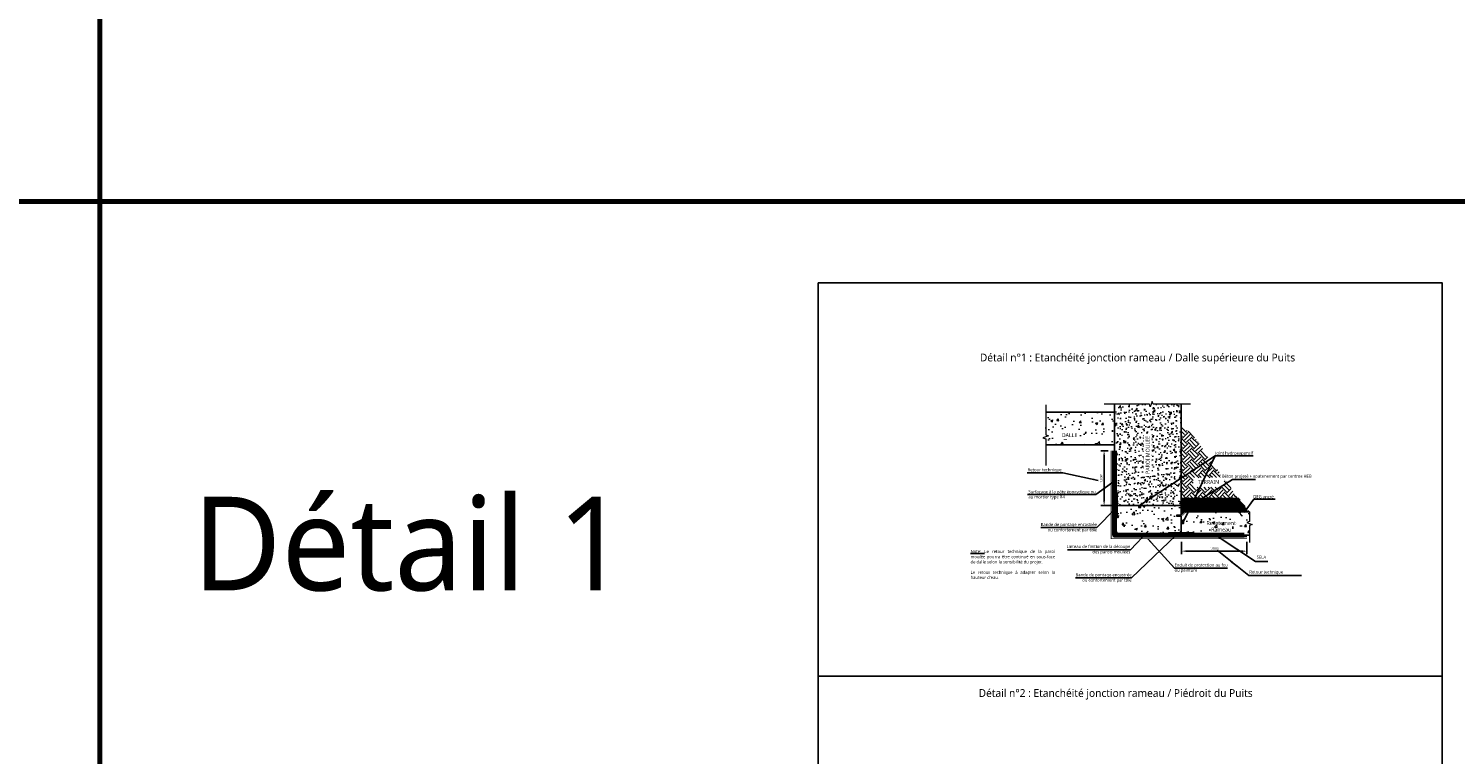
# Model space of a CAD drawing. Header units: millimetres. Extents: x -3314 to 21255525, y -15000 to 1735000.
# Tile 39 of 108: x 12706 to 13620, y 11695 to 12160. Entities that reach past the tile are written whole.
import ezdxf

# ---------------------------------------------------------------- set-up
doc = ezdxf.new("R2010")
doc.units = ezdxf.units.MM
doc.linetypes.add('CACHE', pattern=[0.375, 0.25, -0.125])
doc.linetypes.add('CONTINU', pattern=[0])
for name, color, linetype, lineweight in [('Dessin_AXE', 8, 'Continuous', 5), ('Dessin_HACHURES', 253, 'Continuous', 9), ('Matériel_Joint Hydroexpansif', 140, 'CACHE', 0), ('Produit_Enduit de protection au feu', 6, 'Continuous', 0), ('SYSTEME_DEG_ Geomembrane SYNTHETIQUE', 1, 'Continuous', 9), ('SYSTEME_S.E.L.A', 210, 'CACHE', 0)]:
    doc.layers.add(name, color=color, linetype=linetype, lineweight=lineweight)
for name, color, linetype in [('Dessin_COTATIONS', 7, 'Continuous'), ('Dessin_TEXTES', 7, 'CONTINU'), ('L1', 7, 'Continuous'), ('Matériel_Bande de pontage', 40, 'Continuous')]:
    doc.layers.add(name, color=color, linetype=linetype)
doc.layers.add('GEN-_-FMULT', color=210, linetype='Continuous', plot=False)
doc.styles.add('Arial', font='segoeui.ttf')
doc.styles.add('txt-moyen', font='segoeui.ttf')
doc.dimstyles.new('1000F2', dxfattribs={"dimscale": 10, "dimtxt": 0.25, "dimasz": 0.3, "dimexe": 0.2, "dimexo": 0, "dimgap": 0.1, "dimtad": 1, "dimzin": 0, "dimdsep": 46, "dimtxsty": 'txt-moyen', "dimcen": 0.1, "dimclrd": 256, "dimclre": 256, "dimclrt": 256, "dimazin": 0, "dimtfac": 1, "dimtmove": 2, "dimatfit": 3, "dimfxl": 1, "dimtolj": 1, "dimtzin": 0, "dimlwd": -1, "dimlwe": -1, "dimarcsym": 0})

# ---------------------------------------------------------------- blocks, each defined once
blk = doc.blocks.new('*D115')
at = {"layer": 'Defpoints', "color": 0, "transparency": 16777216}
for p in [(13399.35, 11889.34), (13394.8, 11854.19), (13436.2, 11854.19)]:
    blk.add_point(p, dxfattribs=at)
at = {"layer": 'Dessin_COTATIONS', "linetype": 'CONTINU', "transparency": 16777216}
for p, q in [((13397.35, 11889.34), (13392.8, 11889.34)), ((13394.8, 11886.34), (13394.8, 11857.19)), ((13434.2, 11854.19), (13392.8, 11854.19))]:
    blk.add_line(p, q, dxfattribs=at)
at = {"layer": 'Dessin_COTATIONS', "transparency": 16777216}
for points in [[(13395.3, 11886.34), (13394.3, 11886.34), (13394.8, 11889.34)], [(13394.3, 11857.19), (13395.3, 11857.19), (13394.8, 11854.19)]]:
    blk.add_solid(points, dxfattribs=at)
at = {"layer": 'Dessin_COTATIONS', "transparency": 16777216, "insert": (13393.02, 11871.77), "char_height": 1.5, "attachment_point": 5, "rotation": 90, "style": 'txt-moyen'}
blk.add_mtext('\\A1;1.00m', dxfattribs=at)
blk = doc.blocks.new('*D211')
at = {"layer": 'Defpoints', "color": 0, "transparency": 16777216}
for p in [(13444.4, 11832.99), (13486.3, 11832.99), (13444.4, 11824.99)]:
    blk.add_point(p, dxfattribs=at)
at = {"layer": 'Dessin_COTATIONS', "linetype": 'CONTINU', "transparency": 16777216}
for p, q in [((13444.4, 11830.99), (13444.4, 11822.99)), ((13486.3, 11830.99), (13486.3, 11822.99)), ((13483.3, 11824.99), (13447.4, 11824.99))]:
    blk.add_line(p, q, dxfattribs=at)
at = {"layer": 'Dessin_COTATIONS', "transparency": 16777216}
for points in [[(13447.4, 11825.49), (13447.4, 11824.49), (13444.4, 11824.99)], [(13483.3, 11824.49), (13483.3, 11825.49), (13486.3, 11824.99)]]:
    blk.add_solid(points, dxfattribs=at)
at = {"layer": 'Dessin_COTATIONS', "transparency": 16777216, "insert": (13465.35, 11826.76), "char_height": 1.5, "attachment_point": 5, "style": 'txt-moyen'}
blk.add_mtext('\\A1;1.00m', dxfattribs=at)

msp = doc.modelspace()

# ---------------------------------------------------------------- hatches: boundary and pattern name
at = {"layer": 'Dessin_HACHURES', "lineweight": 0}
h = msp.add_hatch(dxfattribs=at)
h.set_pattern_fill('AR-CONC', color=256, scale=2)
h.set_pattern_definition([(50, (14244.821, 9049.037), (14.345204, -1.255043), [1.5, -16.5]), (355, (14244.821, 9049.037), (-2.77503, 15.04384), [1.2, -13.2]), (100.45144, (14246.017, 9048.933), (11.57018, 13.7888), [1.274804, -14.02284]), (46.1842, (14244.821, 9053.037), (21.34483, -3.31039), [2.25, -24.75]), (96.6356, (14246.6, 9052.761), (18.69324, 19.48237), [1.9122, -21.03428]), (351.1842, (14244.821, 9053.037), (18.69324, 19.48237), [1.8, -19.8]), (21, (14246.821, 9052.037), (11.93814, -8.05238), [1.5, -16.5]), (326, (14246.821, 9052.037), (4.86631, 14.503), [1.2, -13.2]), (71.45144, (14247.816, 9051.366), (16.80445, 6.45062), [1.274804, -14.02284]), (37.5, (14244.8214, 9049.037), (0.243197, 6.657877), [0, -13.04, 0, -13.4, 0, -13.25]), (7.5, (14244.8214, 9049.037), (5.26139, 7.888234), [0, -7.64, 0, -12.74, 0, -5.05]), (327.5, (14240.3614, 9049.037), (10.676449, -0.451097), [0, -5, 0, -15.6, 0, -20.7]), (317.5, (14238.361, 9049.037), (11.663723, 2.0021), [0, -6.5, 0, -10.36, 0, -14.7])])
h.paths.add_polyline_path([(13357.359, 11914.0169), (13357.359, 11899.5211), (13359.0762, 11898.8961), (13357.359, 11898.2711), (13357.359, 11893.0436), (13401.4985, 11893.0436), (13401.4985, 11914.0169)])
h.paths.add_polyline_path([(13366.4513, 11896.7297), (13378.7671, 11896.7297), (13378.7671, 11901.8815), (13366.4513, 11901.8815)], flags=24)
at = {"layer": 'Dessin_HACHURES'}
h = msp.add_hatch(dxfattribs=at)
h.set_pattern_fill('AR-CONC', color=256)
h.set_pattern_definition([(50, (14366.986, 9046.8217), (7.172602, -0.627521), [0.75, -8.25]), (355, (14366.986, 9046.822), (-1.387513, 7.521921), [0.6, -6.6]), (100.45144, (14367.5835, 9046.7694), (5.785088, 6.8944), [0.637402, -7.011421]), (46.1842, (14366.986, 9048.822), (10.672413, -1.655193), [1.125, -12.375]), (96.63564, (14367.875, 9048.684), (9.34662, 9.741186), [0.956103, -10.517138]), (351.18416, (14366.986, 9048.822), (9.34662, 9.741186), [0.9, -9.9]), (21, (14367.986, 9048.3217), (5.96907, -4.026189), [0.75, -8.25]), (326, (14367.986, 9048.322), (2.433153, 7.2515), [0.6, -6.6]), (71.45144, (14368.483, 9047.986), (8.402224, 3.225312), [0.637402, -7.011421]), (37.5, (14366.9858, 9046.8217), (0.1215986, 3.3289385), [0, -6.52, 0, -6.7, 0, -6.625]), (7.5, (14366.9858, 9046.8217), (2.6306954, 3.944117), [0, -3.82, 0, -6.37, 0, -2.525]), (327.5, (14364.7558, 9046.8217), (5.3382244, -0.2255487), [0, -2.5, 0, -7.8, 0, -10.35]), (317.5, (14363.756, 9046.8217), (5.831862, 1.00105), [0, -3.25, 0, -5.18, 0, -7.35])])
edge = h.paths.add_edge_path()
edge.add_line((13444.0991, 11919.2743), (13426.2814, 11919.2743))
edge.add_line((13426.2814, 11919.2743), (13425.6564, 11920.9915))
edge.add_line((13425.6564, 11920.9915), (13424.4064, 11917.5571))
edge.add_line((13424.4064, 11917.5571), (13423.7814, 11919.2743))
edge.add_line((13423.7814, 11919.2743), (13401.4991, 11919.2743))
edge.add_line((13401.4991, 11919.2743), (13401.4987, 11893.8031))
edge.add_spline(control_points=[(13401.4987, 11893.8031), (13401.9873, 11893.2025), (13403.077, 11891.6986), (13402.7339, 11887.543), (13402.9773, 11882.4376), (13403.0317, 11875.6417), (13403.4194, 11869.6321), (13403.124, 11865.0051), (13403.1387, 11863.0122), (13403.1432, 11862.3943)], knot_values=[0.58112804, 0.58112804, 0.58112804, 0.58112804, 2.83098523, 6.08126589, 12.43435793, 18.46278063, 26.37250179, 30.49723623, 32.35087393, 32.35087393, 32.35087393, 32.35087393], degree=3, periodic=0)
edge.add_line((13403.1432, 11862.3943), (13403.0982, 11862.3943))
edge.add_line((13403.0982, 11862.3943), (13403.0982, 11854.1943))
edge.add_line((13403.0982, 11854.1943), (13444.0982, 11854.1943))
edge.add_line((13444.0982, 11854.1943), (13444.0991, 11919.2743))
h.paths.add_polyline_path([(13425.3598, 11872.6705), (13425.3598, 11900.5082), (13420.2081, 11900.5082), (13420.2081, 11872.6705)], flags=24)
h = msp.add_hatch(dxfattribs=at)
h.set_pattern_fill('EARTH', color=256, scale=20, angle=45, style=0)
h.set_pattern_definition([(45, (13320.407, 9158.2703), (4e-16, 7.071068), [5, -5]), (45, (13319.081, 9159.596), (4e-16, 7.071068), [5, -5]), (45, (13317.7553, 9160.922), (4e-16, 7.071068), [5, -5]), (135, (13317.7553, 9161.806), (-7.071068, 9e-16), [5, -5]), (135, (13319.081, 9163.1317), (-7.071068, 9e-16), [5, -5]), (135, (13320.407, 9164.4575), (-7.071068, 9e-16), [5, -5])])
edge = h.paths.add_edge_path()
edge.add_spline(control_points=[(13487.4338, 11850.2658), (13480.459, 11856.4452), (13475.7535, 11868.6891), (13461.4836, 11883.1231), (13451.5071, 11901.3309), (13444.0989, 11904.2739)], knot_values=[4.29988003, 4.29988003, 4.29988003, 4.29988003, 23.84116921, 50.22463524, 63.15715662, 63.15715662, 63.15715662, 63.15715662], degree=3, periodic=0)
edge.add_line((13444.0989, 11904.2739), (13444.0981, 11850.2658))
edge.add_line((13444.0981, 11850.2658), (13487.4338, 11850.2658))
h.paths.add_polyline_path([(13451.8276, 11865.9546), (13471.7225, 11865.9546), (13471.7225, 11872.1367), (13451.8276, 11872.1367)], flags=16)
h.paths.add_polyline_path([(13448.7512, 11857.2125), (13462.4879, 11857.2125)], flags=16)
h.paths.add_polyline_path([(13452.5504, 11852.4454), (13477.7209, 11852.4454)], flags=16)
at = {"layer": 'Dessin_HACHURES', "linetype": 'Continuous'}
h = msp.add_hatch(dxfattribs=at)
h.set_pattern_fill('ANSI31', color=256, scale=0.08, angle=270)
h.set_pattern_definition([(315, (7413549.04514, -259255.89133), (0.1796051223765, 0.1796051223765), [])])
h.paths.add_polyline_path([(13402.2982, 11854.1943), (13401.4982, 11854.1943), (13401.4982, 11846.3943), (13403.0982, 11846.3943), (13403.0982, 11847.1943), (13402.2982, 11847.1943)])
h.paths.add_polyline_path([(13401.4982, 11854.5943), (13402.2982, 11854.5943), (13402.2982, 11861.5943), (13403.0982, 11861.5943), (13403.0982, 11862.3943), (13401.4982, 11862.3943)])
at = {"layer": 'Dessin_HACHURES'}
h = msp.add_hatch(dxfattribs=at)
h.set_pattern_fill('ANSI31', color=256, scale=5, angle=270)
h.set_pattern_definition([(135, (9882.80336, 12999.7118), (-0.44194174, -0.44194174), [])])
h.paths.add_polyline_path([(13464.6021, 11858.7538), (13464.6021, 11850.2355), (13487.8766, 11850.2355), (13487.246, 11851.0372), (13486.013, 11851.0372), (13486.013, 11851.5972), (13486.8056, 11851.5972), (13481.1768, 11858.7538)])
h.paths.add_polyline_path([(13464.6021, 11850.2355), (13464.6021, 11858.7538), (13444.0981, 11858.7538), (13444.0981, 11850.2355)])
h.paths.add_polyline_path([(13455.753, 11851.0372), (13455.753, 11851.5972), (13452.513, 11851.5972, -0.41421356), (13452.313, 11851.7972), (13452.313, 11857.4772, -0.41421356), (13452.513, 11857.6772), (13455.753, 11857.6772), (13455.753, 11858.2372), (13448.553, 11858.2372), (13448.553, 11857.6772), (13451.793, 11857.6772, -0.41421356), (13451.993, 11857.4772), (13451.993, 11851.7972, -0.41421356), (13451.793, 11851.5972), (13448.553, 11851.5972), (13448.553, 11851.0372)], flags=16)
h = msp.add_hatch(dxfattribs=at)
h.set_pattern_fill('AR-CONC', color=256, scale=2)
h.set_pattern_definition([(50, (14347.253, 9036.163), (14.345204, -1.255043), [1.5, -16.5]), (355, (14347.253, 9036.163), (-2.77503, 15.04384), [1.2, -13.2]), (100.45144, (14348.448, 9036.058), (11.57018, 13.7888), [1.274804, -14.02284]), (46.1842, (14347.253, 9040.163), (21.34483, -3.31039), [2.25, -24.75]), (96.6356, (14349.032, 9039.887), (18.69324, 19.48237), [1.9122, -21.03428]), (351.1842, (14347.253, 9040.163), (18.69324, 19.48237), [1.8, -19.8]), (21, (14349.253, 9039.163), (11.93814, -8.05238), [1.5, -16.5]), (326, (14349.253, 9039.163), (4.86631, 14.503), [1.2, -13.2]), (71.45144, (14350.248, 9038.491), (16.80445, 6.45062), [1.274804, -14.02284]), (37.5, (14347.253, 9036.1625), (0.243197, 6.657877), [0, -13.04, 0, -13.4, 0, -13.25]), (7.5, (14347.253, 9036.1625), (5.26139, 7.888234), [0, -7.64, 0, -12.74, 0, -5.05]), (327.5, (14342.793, 9036.1625), (10.676449, -0.451097), [0, -5, 0, -15.6, 0, -20.7]), (317.5, (14340.793, 9036.1625), (11.663723, 2.0021), [0, -6.5, 0, -10.36, 0, -14.7])])
h.paths.add_polyline_path([(13403.0982, 11854.1943), (13403.0982, 11846.3943), (13401.4982, 11846.3943), (13401.4977, 11835.1942), (13436.1977, 11835.1944), (13436.1977, 11836.7944), (13444.0982, 11836.7944), (13444.0982, 11842.7784), (13444.0979, 11842.7784), (13444.0979, 11843.9784), (13444.0982, 11854.1943)])
at = {"layer": 'Dessin_HACHURES', "linetype": 'ByBlock'}
h = msp.add_hatch(dxfattribs=at)
h.set_pattern_fill('AR-CONC', color=256, scale=2)
h.set_pattern_definition([(50, (13972.045, 11265.369), (14.3452, -1.25504), [1.5, -16.5]), (355, (13972.045, 11265.369), (-2.77503, 15.04384), [1.2, -13.2]), (100.4514, (13973.241, 11265.264), (11.57018, 13.7888), [1.2748, -14.02284]), (46.1842, (13972.045, 11269.369), (21.34483, -3.3104), [2.25, -24.75]), (96.6356, (13973.824, 11269.093), (18.69324, 19.48237), [1.9122, -21.0343]), (351.1842, (13972.045, 11269.369), (18.69324, 19.4824), [1.8, -19.8]), (21, (13974.045, 11268.369), (11.93814, -8.05238), [1.5, -16.5]), (326, (13974.045, 11268.369), (4.8663, 14.503), [1.2, -13.2]), (71.4514, (13975.04, 11267.698), (16.80445, 6.45062), [1.2748, -14.02284]), (37.5, (13972.0454, 11265.3687), (0.243197, 6.657877), [0, -13.04, 0, -13.4, 0, -13.25]), (7.5, (13972.0454, 11265.369), (5.26139, 7.888234), [0, -7.64, 0, -12.74, 0, -5.05]), (327.5, (13967.5854, 11265.369), (10.67645, -0.451097), [0, -5, 0, -15.6, 0, -20.7]), (317.5, (13965.585, 11265.369), (11.66372, 2.0021), [0, -6.5, 0, -10.36, 0, -14.7])])
h.paths.add_polyline_path([(13487.8766, 11850.2658), (13444.0981, 11850.2658), (13444.0979, 11843.9784), (13445.6979, 11843.9784), (13445.6979, 11842.7784), (13444.0979, 11842.7784), (13444.0977, 11836.7944), (13444.1377, 11836.7944), (13452.2977, 11836.7944), (13452.2977, 11835.1943), (13487.8766, 11835.1943), (13487.8766, 11841.5196), (13489.5938, 11842.1446), (13486.1594, 11843.3946), (13487.8766, 11844.0196)])
h.paths.add_polyline_path([(13460.6518, 11838.7634), (13479.2453, 11838.7634), (13479.2453, 11845.9759), (13460.6518, 11845.9759)], flags=24)
at = {"layer": 'Dessin_HACHURES', "linetype": 'Continuous'}
h = msp.add_hatch(dxfattribs=at)
h.set_pattern_fill('ANSI31', color=256, scale=1.845, angle=270.0046645)
h.set_pattern_definition([(315.004664, (13174.40794, 12863.82868), (0.163063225, 0.163089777), [])])
h.paths.add_polyline_path([(13444.0981, 11848.1159), (13444.0979, 11850.2311), (13446.2131, 11850.2313)])
h = msp.add_hatch(dxfattribs=at)
h.set_pattern_fill('ANSI31', color=256, scale=0.08)
h.set_pattern_definition([(45, (284554.4833, 7411982.74134), (-0.1796051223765, 0.1796051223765), [])])
h.paths.add_polyline_path([(13444.3977, 11835.9944), (13444.3977, 11835.1944), (13452.1977, 11835.1944), (13452.1977, 11836.7944), (13451.3977, 11836.7944), (13451.3977, 11835.9944)])
h.paths.add_polyline_path([(13443.9977, 11835.1944), (13443.9977, 11835.9944), (13436.9977, 11835.9944), (13436.9977, 11836.7944), (13436.1977, 11836.7944), (13436.1977, 11835.1944)])
at = {"layer": 'L1', "linetype": 'Continuous'}
h = msp.add_hatch(color=252, dxfattribs=at)
h.dxf.hatch_style = 1
h.paths.add_polyline_path([(13455.753, 11851.0372), (13455.753, 11851.5972), (13452.513, 11851.5972, -0.41421356), (13452.313, 11851.7972), (13452.313, 11857.4772, -0.41421356), (13452.513, 11857.6772), (13455.753, 11857.6772), (13455.753, 11858.2372), (13448.553, 11858.2372), (13448.553, 11857.6772), (13451.793, 11857.6772, -0.41421356), (13451.993, 11857.4772), (13451.993, 11851.7972, -0.41421356), (13451.793, 11851.5972), (13448.553, 11851.5972), (13448.553, 11851.0372)])
h = msp.add_hatch(color=252, dxfattribs=at)
h.dxf.hatch_style = 1
h.paths.add_polyline_path([(13483.213, 11851.0372), (13483.213, 11851.5972), (13479.973, 11851.5972, -0.41421356), (13479.773, 11851.7972), (13479.773, 11857.4772, -0.41421356), (13479.973, 11857.6772), (13482.0235, 11857.6772), (13481.5831, 11858.2372), (13476.013, 11858.2372), (13476.013, 11857.6772), (13479.253, 11857.6772, -0.41421356), (13479.453, 11857.4772), (13479.453, 11851.7972, -0.41421356), (13479.253, 11851.5972), (13476.013, 11851.5972), (13476.013, 11851.0372)])
at = {"layer": 'Matériel_Bande de pontage', "linetype": 'Continuous'}
h = msp.add_hatch(color=256, dxfattribs=at)
h.dxf.hatch_style = 1
h.paths.add_polyline_path([(13403.0982, 11861.5943), (13402.2982, 11861.5943), (13402.2982, 11847.1943), (13403.0982, 11847.1943)])
h = msp.add_hatch(color=256, dxfattribs=at)
h.dxf.hatch_style = 1
h.paths.add_polyline_path([(13436.9977, 11836.7944), (13436.9977, 11835.9944), (13451.3977, 11835.9944), (13451.3977, 11836.7944)])
at = {"layer": 'Matériel_Joint Hydroexpansif'}
h = msp.add_hatch(color=256, dxfattribs=at)
h.dxf.hatch_style = 1
h.paths.add_polyline_path([(13416.7808, 11854.1943), (13416.7808, 11852.9943), (13418.3808, 11852.9943), (13418.3808, 11854.1943)])
at = {"layer": 'Matériel_Joint Hydroexpansif', "linetype": 'Continuous'}
h = msp.add_hatch(color=256, dxfattribs=at)
h.dxf.hatch_style = 1
h.paths.add_polyline_path([(13444.0979, 11843.9784), (13444.0979, 11842.7784), (13445.6979, 11842.7784), (13445.6979, 11843.9784)])

# ---------------------------------------------------------------- linework, layer by layer
at = {"layer": 'Defpoints', "lineweight": 70}
for p, q in [((12751.4356, 12488.9435), (12751.4356, 4548.0837)), ((8721.2504, 12048.9435), (14273.133, 12048.9435))]:
    msp.add_line(p, q, dxfattribs=at)
at = {"layer": 'Defpoints', "linetype": 'Continuous'}
for points in [[(13211.4962, 11996.9089), (13611.4937, 11996.9089), (13611.4937, 11744.9089), (13211.4962, 11744.9089)], [(13211.4962, 11744.9089), (13611.4937, 11744.9089), (13611.4937, 11492.9089), (13211.4962, 11492.9089)]]:
    msp.add_lwpolyline(points, close=True, dxfattribs=at)
at = {"layer": 'Dessin_AXE', "linetype": 'CONTINU', "flags": 128}
msp.add_lwpolyline([(13357.359, 11918.8265), (13357.359, 11899.5211), (13359.0762, 11898.8961), (13355.6418, 11897.6461), (13357.359, 11897.0211), (13357.359, 11879.8346)], dxfattribs=at)
at = {"layer": 'Dessin_AXE', "flags": 128}
for points in [[(13450.2308, 11919.2743), (13426.2814, 11919.2743), (13425.6564, 11920.9915), (13424.4064, 11917.5571), (13423.7814, 11919.2743), (13394.8551, 11919.2743)], [(13487.8766, 11850.2658), (13487.8766, 11844.0196), (13486.1594, 11843.3946), (13489.5938, 11842.1446), (13487.8766, 11841.5196), (13487.8766, 11830.5167)]]:
    msp.add_lwpolyline(points, dxfattribs=at)
at = {"layer": 'L1', "linetype": 'CONTINU'}
for p, q in [((13464.6021, 11858.7538), (13444.0981, 11858.7538)), ((13481.1768, 11858.7538), (13464.6021, 11858.7538)), ((13464.6021, 11850.2355), (13444.0981, 11850.2355))]:
    msp.add_line(p, q, dxfattribs=at)
for points in [[(13357.359, 11893.0436), (13401.4985, 11893.0436), (13401.4985, 11914.0169), (13357.359, 11914.0169)], [(13444.0982, 11847.3794), (13444.0982, 11836.7944), (13436.1977, 11836.7944), (13436.1977, 11835.1944), (13401.4977, 11835.1942), (13401.4982, 11846.3943), (13403.0982, 11846.3943), (13403.0982, 11854.1943), (13444.0982, 11854.1943), (13444.0982, 11848.116)], [(13403.0982, 11854.1943), (13444.0982, 11854.1943)], [(13487.8766, 11835.1943), (13452.1977, 11835.1944), (13452.1977, 11836.7944), (13444.0982, 11836.7944), (13444.0979, 11842.7784), (13445.6979, 11842.7784), (13445.6979, 11843.9784), (13444.0982, 11843.9784), (13444.0981, 11847.3794)]]:
    msp.add_lwpolyline(points, dxfattribs=at)
at = {"layer": 'L1'}
for points in [[(13401.4982, 11854.5943), (13402.2982, 11854.5943), (13402.2982, 11861.5943), (13403.0982, 11861.5943), (13403.0982, 11862.3943), (13401.4982, 11862.3943)], [(13403.0982, 11861.5943), (13402.2982, 11861.5943), (13402.2982, 11847.1943), (13403.0982, 11847.1943), (13403.0982, 11861.5943)], [(13402.2982, 11854.1943), (13401.4982, 11854.1943), (13401.4982, 11846.3943), (13403.0982, 11846.3943), (13403.0982, 11847.1943), (13402.2982, 11847.1943)], [(13443.9977, 11835.1944), (13443.9977, 11835.9944), (13436.9977, 11835.9944), (13436.9977, 11836.7944), (13436.1977, 11836.7944), (13436.1977, 11835.1944)], [(13436.9977, 11836.7944), (13436.9977, 11835.9944), (13451.3977, 11835.9944), (13451.3977, 11836.7944), (13436.9977, 11836.7944)], [(13444.3977, 11835.9944), (13444.3977, 11835.1944), (13452.1977, 11835.1944), (13452.1977, 11836.7944), (13451.3977, 11836.7944), (13451.3977, 11835.9944)]]:
    msp.add_lwpolyline(points, close=True, dxfattribs=at)
at = {"layer": 'L1', "linetype": 'Continuous'}
for points in [[(13403.0982, 11854.3943), (13403.0982, 11847.1943), (13402.2982, 11847.1943), (13402.2982, 11861.5943), (13403.0982, 11861.5943), (13403.0982, 11854.5543)], [(13444.1977, 11836.7944), (13451.3977, 11836.7944), (13451.3977, 11835.9944), (13436.9977, 11835.9944), (13436.9977, 11836.7944), (13444.0377, 11836.7944)]]:
    msp.add_lwpolyline(points, dxfattribs=at)
at = {"layer": 'L1', "linetype": 'Continuous', "flags": 128}
for points in [[(13455.753, 11858.2372), (13448.553, 11858.2372)], [(13448.553, 11857.6772), (13448.553, 11858.2372)], [(13455.753, 11858.2372), (13455.753, 11857.6772)], [(13481.5831, 11858.2372), (13476.013, 11858.2372)], [(13476.013, 11857.6772), (13476.013, 11858.2372)], [(13448.553, 11851.0372), (13448.553, 11851.5972)], [(13455.753, 11851.0372), (13448.553, 11851.0372)], [(13455.753, 11851.5972), (13455.753, 11851.0372)], [(13476.013, 11851.0372), (13476.013, 11851.5972)], [(13483.213, 11851.0372), (13476.013, 11851.0372)], [(13483.213, 11851.5972), (13483.213, 11851.0372)]]:
    msp.add_lwpolyline(points, dxfattribs=at)
for points in [[(13448.553, 11851.5972), (13451.793, 11851.5972, 0.41421356), (13451.993, 11851.7972), (13451.993, 11857.4772, 0.41421356), (13451.793, 11857.6772), (13448.553, 11857.6772)], [(13455.753, 11857.6772), (13452.513, 11857.6772, 0.41421356), (13452.313, 11857.4772), (13452.313, 11851.7972, 0.41421356), (13452.513, 11851.5972), (13455.753, 11851.5972)], [(13476.013, 11851.5972), (13479.253, 11851.5972, 0.41421356), (13479.453, 11851.7972), (13479.453, 11857.4772, 0.41421356), (13479.253, 11857.6772), (13476.013, 11857.6772)], [(13482.0235, 11857.6772), (13479.973, 11857.6772, 0.41421356), (13479.773, 11857.4772), (13479.773, 11851.7972, 0.41421356), (13479.973, 11851.5972), (13483.213, 11851.5972)]]:
    msp.add_lwpolyline(points, format="xyb", dxfattribs=at)
at = {"layer": 'L1', "linetype": 'Continuous', "lineweight": 13, "flags": 128}
for points in [[(13464.6021, 11850.2355), (13444.0981, 11850.2355)], [(13487.8766, 11850.2355), (13464.6021, 11850.2355)]]:
    msp.add_lwpolyline(points, dxfattribs=at)
at = {"layer": 'L1', "flags": 128}
msp.add_lwpolyline([(13444.0982, 11848.116), (13446.2131, 11850.2313)], dxfattribs=at)
at = {"layer": 'L1', "lineweight": 13, "flags": 128}
msp.add_lwpolyline([(13444.0982, 11848.116), (13444.0982, 11848.116), (13441.097, 11848.116), (13441.097, 11848.116), (13441.097, 11847.3794), (13441.097, 11847.3794), (13444.0982, 11847.3794), (13444.0982, 11847.3794)], dxfattribs=at)
at = {"layer": 'Matériel_Joint Hydroexpansif', "linetype": 'Continuous'}
for points in [[(13418.3808, 11852.9943), (13418.3808, 11854.1943), (13416.7808, 11854.1943), (13416.7808, 11852.9943), (13418.3808, 11852.9943)], [(13418.3808, 11852.9943), (13418.3808, 11854.1943), (13416.7808, 11854.1943), (13416.7808, 11852.9943), (13418.3808, 11852.9943)], [(13418.3808, 11852.9943), (13418.3808, 11854.1943), (13416.7808, 11854.1943), (13416.7808, 11852.9943), (13418.3808, 11852.9943)], [(13445.6979, 11842.7784), (13445.6979, 11843.9784), (13444.0979, 11843.9784), (13444.0979, 11842.7784), (13445.6979, 11842.7784)]]:
    msp.add_lwpolyline(points, close=True, dxfattribs=at)
at = {"layer": 'SYSTEME_DEG_ Geomembrane SYNTHETIQUE', "linetype": 'CONTINU', "const_width": 0.2}
for points in [[(13441.097, 11847.7477), (13445.049, 11847.7477), (13446.9994, 11849.6981), (13464.6021, 11849.6981)], [(13464.6021, 11849.6981), (13487.8766, 11849.6981)]]:
    msp.add_lwpolyline(points, dxfattribs=at)

# ---------------------------------------------------------------- texts
at = {"layer": 'Dessin_TEXTES', "style": 'Arial'}
msp.add_text('Détail 1', height=60, dxfattribs=at).set_placement((12810.6962, 11799.8137))
at = {"layer": 'Dessin_TEXTES', "linetype": 'CONTINU', "char_height": 2, "attachment_point": 4, "style": 'txt-moyen'}
for s, insert, width in [('Retour technique', (13345.8303, 11876.8293), 97.825496), ('Surfaçage à la pâte époxydique ou \\Pau mortier type R4', (13346.2862, 11861.0829), 97.825496), ("\\pxqj;{\\LNote:} Le retour technique de la paroi moulée pourra être continué en sous-face de dalle selon la sensibilité du projet.\\P\\PLe retour technique à adapter selon la hauteur d'eau.", (13309.2385, 11816.4396), 52.825496)]:
    msp.add_mtext(s, dxfattribs=dict(at, insert=insert, width=width))
at = {"layer": 'Dessin_TEXTES'}
for s, insert, char_height, width, attachment_point, style in [('TERRAIN', (13461.6523, 11870.5927), 2.5, 21.399913, 2, 'Arial'), ('Bande de pontage encastrée\\Pou confortement par tôle', (13390.1652, 11840.0435), 2, 73.895712, 6, 'txt-moyen'), ('Revetement Rameau', (13469.828, 11844.2366), 2.5, 21.399913, 2, 'Arial'), ('Linteau de finition de la découpe \\Pdes parois moulées', (13411.6259, 11825.937), 2, 73.895712, 6, 'txt-moyen'), ('Bande de pontage encastrée\\Pou confortement par tôle', (13412.408, 11807.8447), 2, 73.895712, 6, 'txt-moyen')]:
    msp.add_mtext(s, dxfattribs=dict(at, insert=insert, char_height=char_height, width=width, attachment_point=attachment_point, style=style))
at = {"layer": 'GEN-_-FMULT', "char_height": 5, "width": 406, "attachment_point": 2, "style": 'Arial'}
for s, insert in [('Détail n°1 : Etanchéité jonction rameau / Dalle supérieure du Puits', (13416.1922, 11951.5778)), ('Détail n°2 : Etanchéité jonction rameau / Piédroit du Puits', (13402.1922, 11736.5778))]:
    msp.add_mtext(s, dxfattribs=dict(at, insert=insert))

# ---------------------------------------------------------------- dimensions: what is measured, and where the dimension line sits
at = {"layer": 'Dessin_COTATIONS', "linetype": 'CONTINU'}
dim = msp.add_linear_dim(base=(13444.3977, 11824.993), p1=(13486.2985, 11832.9931), p2=(13444.3977, 11832.993), text='1.00m', dimstyle='1000F2', override={"dimtxt": 0.15, "dimexo": 0.2, "dimtxsty": 'txt-moyen', "dimtfill": 0, "dimtfillclr": 0}, dxfattribs=at)
dim.commit()
dim.dimension.update_dxf_attribs({"geometry": '*D211', "text_midpoint": (13465.3481, 11826.7587)})

# ---------------------------------------------------------------- leaders
at = {"layer": 'Dessin_TEXTES'}
for points in [[(13391.0594, 11870.3062), (13368.3642, 11875.2771), (13345.6, 11875.2771)], [(13401.983, 11870.3127), (13389.5504, 11861.2323), (13345.7862, 11861.2323)], [(13401.6664, 11851.8514), (13390.1652, 11840.0435), (13354.2502, 11840.0435)], [(13423.1271, 11837.7449), (13411.6259, 11825.937), (13371.3863, 11825.937)]]:
    msp.add_leader(points, dimstyle='1000F2', override={"dimgap": 0.1, "dimtad": 0}, dxfattribs=at)

# ---------------------------------------------------------------- next in the draw order: texts
at = {"layer": 'Dessin_TEXTES', "insert": (13372.6501, 11899.3448), "char_height": 2.5, "attachment_point": 5, "style": 'txt-moyen', "bg_fill": 3, "box_fill_scale": 1.5, "bg_fill_color": 9, "bg_fill_true_color": 13158600, "bg_fill_transparency": 5482092}
msp.add_mtext('DALLE', dxfattribs=at)
at = {"layer": 'Dessin_TEXTES', "insert": (13422.7439, 11886.6303), "char_height": 2.5, "attachment_point": 5, "rotation": 90, "style": 'txt-moyen', "bg_fill": 2}
msp.add_mtext('PAROI MOULEE', dxfattribs=at)
at = {"layer": 'Dessin_TEXTES', "char_height": 2, "style": 'txt-moyen', "bg_fill": 3, "box_fill_scale": 1.5, "bg_fill_color": 9, "bg_fill_true_color": 13158600, "bg_fill_transparency": 11751612}
for s, insert, width, attachment_point in [('Joint hydroexpansif', (13466.0197, 11886.1679), 38.927839, 7), ('Enduit de protection au feu\\Pou peinture', (13439.9391, 11814.0928), 38.916565, 4), ('Retour technique', (13487.874, 11811.3166), 38.916565, 4)]:
    msp.add_mtext(s, dxfattribs=dict(at, insert=insert, width=width, attachment_point=attachment_point))

# ---------------------------------------------------------------- next in the draw order: linework, layer by layer
at = {"layer": 'L1', "linetype": 'CONTINU'}
msp.add_lwpolyline([(13401.4991, 11919.2743), (13401.4982, 11862.3943), (13403.0982, 11862.3943), (13403.0982, 11854.1943), (13444.0982, 11854.1943), (13444.0991, 11919.2743)], dxfattribs=at)

# ---------------------------------------------------------------- next in the draw order: dimensions: what is measured, and where the dimension line sits
at = {"layer": 'Dessin_COTATIONS', "linetype": 'CONTINU'}
dim = msp.add_linear_dim(base=(13394.7982, 11854.1943), p1=(13399.3473, 11889.3415), p2=(13436.1977, 11854.1943), angle=90, text='1.00m', dimstyle='1000F2', override={"dimtxt": 0.15, "dimexo": 0.2}, dxfattribs=at)
dim.commit()
dim.dimension.update_dxf_attribs({"geometry": '*D115', "text_midpoint": (13393.0189, 11871.7679)})

# ---------------------------------------------------------------- next in the draw order: leaders
at = {"layer": 'Dessin_TEXTES'}
for points in [[(13417.5808, 11854.1943), (13466.0197, 11886.1679), (13490.3138, 11886.1679)], [(13445.6979, 11843.9784), (13466.0197, 11886.1679), (13478.1138, 11886.1679)], [(13441.1135, 11835.3794), (13412.408, 11807.8447), (13376.4964, 11807.8447)], [(13422.8683, 11832.993), (13439.9391, 11814.0928), (13473.8321, 11814.0928)], [(13467.8256, 11834.1347), (13491.7596, 11818.3683), (13499.7526, 11818.3683)], [(13467.2027, 11825.6045), (13487.4216, 11809.3684), (13521.3146, 11809.3684)]]:
    msp.add_leader(points, dimstyle='1000F2', override={"dimgap": 0.1, "dimtad": 0}, dxfattribs=at)

# ---------------------------------------------------------------- next in the draw order: texts
at = {"layer": 'Dessin_TEXTES', "insert": (13527.7471, 11871.3827), "char_height": 2, "attachment_point": 9, "style": 'txt-moyen', "bg_fill": 2}
msp.add_mtext('Béton projeté + soutenement par centres HEB', dxfattribs=at)
at = {"layer": 'Dessin_TEXTES', "insert": (13492.5604, 11821.1595), "char_height": 2, "width": 38.916565, "attachment_point": 4, "style": 'txt-moyen', "bg_fill": 3, "box_fill_scale": 1.5, "bg_fill_color": 9, "bg_fill_true_color": 13158600, "bg_fill_transparency": 11751612}
msp.add_mtext('SELA', dxfattribs=at)

# ---------------------------------------------------------------- next in the draw order: linework, layer by layer
at = {"layer": 'Defpoints', "lineweight": 70}
msp.add_lwpolyline([(13401.4985, 11889.3415), (13401.4985, 11835.1942), (13484.4985, 11835.1944)], dxfattribs=at)
at = {"layer": 'Produit_Enduit de protection au feu', "linetype": 'ByBlock', "const_width": 0.5}
msp.add_lwpolyline([(13399.2972, 11889.3415), (13399.2972, 11832.9929), (13486.2985, 11832.9931)], dxfattribs=at)
at = {"layer": 'SYSTEME_S.E.L.A', "linetype": 'ByBlock', "ltscale": 5, "const_width": 1}
msp.add_lwpolyline([(13400.6972, 11889.3415), (13400.6972, 11834.3929), (13486.2985, 11834.3931)], dxfattribs=at)

# ---------------------------------------------------------------- next in the draw order: leaders
at = {"layer": 'Dessin_TEXTES'}
msp.add_leader([(13455.753, 11857.6772), (13476.9559, 11870.9207), (13491.75, 11870.9207)], dimstyle='1000F2', override={"dimgap": 0.1, "dimtad": 0}, dxfattribs=at)

# ---------------------------------------------------------------- next in the draw order: texts
at = {"layer": 'Dessin_TEXTES', "insert": (13503.497, 11858.8561), "char_height": 2, "attachment_point": 9, "style": 'txt-moyen', "bg_fill": 2}
msp.add_mtext('DEG ancré', dxfattribs=at)

# ---------------------------------------------------------------- next in the draw order: leaders
at = {"layer": 'Dessin_TEXTES'}
msp.add_leader([(13484.4776, 11849.7284), (13490.8173, 11858.21), (13504.3106, 11858.21)], dimstyle='1000F2', override={"dimgap": 0.1, "dimtad": 0}, dxfattribs=at)

doc.saveas('drawing.dxf')
